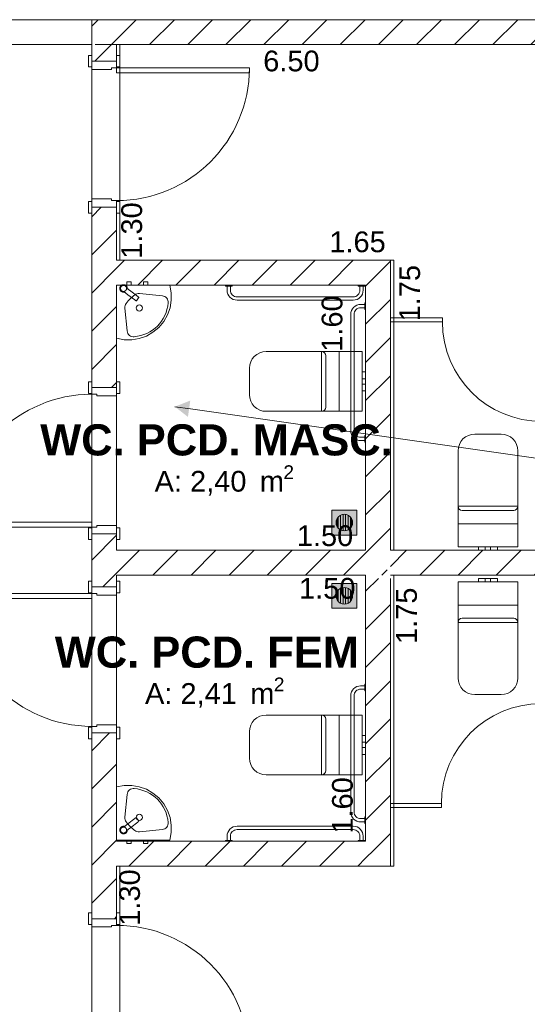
# Model space of a CAD drawing. Header units: millimetres. Extents: x 2826 to 3034, y 1533 to 1590.
# Tile 115 of 248: x 2957.41 to 2960.47, y 1556.77 to 1562.7. Entities that reach past the tile are written whole.
import ezdxf
from ezdxf.enums import TextEntityAlignment as Align

# ---------------------------------------------------------------- set-up
doc = ezdxf.new("R2010")
doc.units = ezdxf.units.MM
doc.layers.add('_Caneta_No__220', color=7, linetype='Continuous', lineweight=15, true_color=0x8a8a8a)
doc.styles.add('ESTILO_GERADO_1', font='arialbd.ttf')
doc.styles.add('ESTILO_GERADO_2', font='arial.ttf')
pattern_1 = [(45, (15.86372, 12.64105), (-0.11490485, 0.11490485), [])]

# ---------------------------------------------------------------- blocks, each defined once
blk = doc.blocks.new('ARROWHEAD_16')
at = {"linetype": 'Continuous', "lineweight": 0}
blk.add_hatch(color=0, dxfattribs=at).paths.add_polyline_path([(-0.9093, 0.525), (0, 0), (-0.9093, -0.525)])
at = {"color": 0, "linetype": 'Continuous', "lineweight": 0}
blk.add_line((0, 0), (-1, 0), dxfattribs=at)
blk = doc.blocks.new('A$Cf44ad3b2')
at = {"layer": '_Caneta_No__220'}
h = blk.add_hatch(dxfattribs=at)
h.set_pattern_fill('TIJOLO_COMUM_0005', color=256, style=0, pattern_type=2)
h.set_pattern_definition(pattern_1)
h.paths.add_polyline_path([(50.0464, 29.2586), (50.0664, 29.2586), (50.0664, 29.4086), (50.0464, 29.4086)])
h = blk.add_hatch(dxfattribs=at)
h.set_pattern_fill('TIJOLO_COMUM_0005', color=256, style=0, pattern_type=2)
h.set_pattern_definition(pattern_1)
h.paths.add_polyline_path([(56.6977, 29.4086), (50.0664, 29.4086), (50.0664, 29.2586), (56.6977, 29.2586)])
h = blk.add_hatch(dxfattribs=at)
h.set_pattern_fill('TIJOLO_COMUM_0005', color=256, style=0, pattern_type=2)
h.set_pattern_definition(pattern_1)
h.paths.add_polyline_path([(50.0464, 29.2586), (50.0464, 29.1586), (50.1964, 29.1586), (50.1964, 29.2586)])
h = blk.add_hatch(dxfattribs=at)
h.set_pattern_fill('TIJOLO_COMUM_0005', color=256, style=0, pattern_type=2)
h.set_pattern_definition(pattern_1)
h.paths.add_polyline_path([(50.0464, 27.1915), (50.1964, 27.1915), (50.1964, 28.2786), (50.0464, 28.2786)])
h = blk.add_hatch(dxfattribs=at)
h.set_pattern_fill('TIJOLO_COMUM_0005', color=256, style=0, pattern_type=2)
h.set_pattern_definition([(45, (15.86372, 12.64105), (-0.11490485, 0.11490485), [])])
h.paths.add_polyline_path([(51.6969, 27.9586), (50.1964, 27.9586), (50.1964, 27.8086), (51.6969, 27.8086)])
h = blk.add_hatch(dxfattribs=at)
h.set_pattern_fill('TIJOLO_COMUM_0005', color=256, style=0, pattern_type=2)
h.set_pattern_definition(pattern_1)
h.paths.add_polyline_path([(51.6969, 27.8086), (51.8469, 27.8086), (51.8469, 27.9586)])
h = blk.add_hatch(dxfattribs=at)
h.set_pattern_fill('TIJOLO_COMUM_0005', color=256, style=0, pattern_type=2)
h.set_pattern_definition(pattern_1)
h.paths.add_polyline_path([(51.8469, 26.2115), (51.8469, 27.8086), (51.6969, 27.8086), (51.6969, 26.2115)])
h = blk.add_hatch(color=256, dxfattribs=at)
h.paths.add_polyline_path([(51.6436, 26.4531), (51.4936, 26.4531), (51.4936, 26.3031), (51.6436, 26.3031)])
h.paths.add_polyline_path([(51.5686, 26.3281), (51.5556, 26.3298), (51.5436, 26.3348), (51.5332, 26.3428), (51.5253, 26.3531), (51.5203, 26.3652), (51.5186, 26.3781), (51.5203, 26.3911), (51.5253, 26.4031), (51.5332, 26.4135), (51.5436, 26.4214), (51.5556, 26.4264), (51.5686, 26.4281), (51.5815, 26.4264), (51.5936, 26.4214), (51.6039, 26.4135), (51.6119, 26.4031), (51.6169, 26.3911), (51.6186, 26.3781), (51.6169, 26.3652), (51.6119, 26.3531), (51.6039, 26.3428), (51.5936, 26.3348), (51.5815, 26.3298)], flags=0)
for points in [[(51.5311, 26.4107), (51.5253, 26.4031), (51.5203, 26.3911), (51.5186, 26.3781), (51.5203, 26.3652), (51.5253, 26.3531), (51.5311, 26.3456)], [(51.5461, 26.3338), (51.5461, 26.4225), (51.5436, 26.4214), (51.5332, 26.4135), (51.5311, 26.4107), (51.5311, 26.3456), (51.5332, 26.3428), (51.5436, 26.3348)], [(51.5611, 26.4272), (51.5556, 26.4264), (51.5461, 26.4225), (51.5461, 26.3338), (51.5556, 26.3298), (51.5611, 26.3291)], [(51.5761, 26.4272), (51.5686, 26.4281), (51.5611, 26.4272), (51.5611, 26.3291), (51.5686, 26.3281), (51.5761, 26.3291)], [(51.5815, 26.4264), (51.5761, 26.4272), (51.5761, 26.3291), (51.5815, 26.3298), (51.5911, 26.3338), (51.5911, 26.4225)], [(51.5936, 26.4214), (51.5911, 26.4225), (51.5911, 26.3338), (51.5936, 26.3348), (51.6039, 26.3428), (51.6061, 26.3456), (51.6061, 26.4107), (51.6039, 26.4135)], [(51.6119, 26.4031), (51.6061, 26.4107), (51.6061, 26.3456), (51.6119, 26.3531), (51.6169, 26.3652), (51.6186, 26.3781), (51.6169, 26.3911)], [(51.5761, 25.986), (51.5686, 25.987), (51.5611, 25.986), (51.5611, 25.8879), (51.5686, 25.887), (51.5761, 25.8879)], [(51.5311, 25.9695), (51.5253, 25.962), (51.5203, 25.9499), (51.5186, 25.937), (51.5203, 25.924), (51.5253, 25.912), (51.5311, 25.9044)], [(51.5461, 25.8926), (51.5461, 25.9813), (51.5436, 25.9803), (51.5332, 25.9723), (51.5311, 25.9695), (51.5311, 25.9044), (51.5332, 25.9016), (51.5436, 25.8937)], [(51.5611, 25.986), (51.5556, 25.9852), (51.5461, 25.9813), (51.5461, 25.8926), (51.5556, 25.8887), (51.5611, 25.8879)], [(51.5815, 25.9852), (51.5761, 25.986), (51.5761, 25.8879), (51.5815, 25.8887), (51.5911, 25.8926), (51.5911, 25.9813)], [(51.5936, 25.9803), (51.5911, 25.9813), (51.5911, 25.8926), (51.5936, 25.8937), (51.6039, 25.9016), (51.6061, 25.9044), (51.6061, 25.9695), (51.6039, 25.9723)], [(51.6119, 25.962), (51.6061, 25.9695), (51.6061, 25.9044), (51.6119, 25.912), (51.6169, 25.924), (51.6186, 25.937), (51.6169, 25.9499)]]:
    blk.add_hatch(color=256, dxfattribs=at).paths.add_polyline_path(points)
h = blk.add_hatch(dxfattribs=at)
h.set_pattern_fill('TIJOLO_COMUM_0005', color=256, style=0, pattern_type=2)
h.set_pattern_definition(pattern_1)
h.paths.add_polyline_path([(50.0464, 25.9906), (50.1964, 25.9906), (50.1964, 26.3115), (50.0464, 26.3115)])
h = blk.add_hatch(dxfattribs=at)
h.set_pattern_fill('TIJOLO_COMUM_0005', color=256, style=0, pattern_type=2)
h.set_pattern_definition(pattern_1)
h.paths.add_polyline_path([(50.1964, 26.0615), (51.8269, 26.0615), (51.8269, 26.2115), (50.1964, 26.2115)])
h = blk.add_hatch(dxfattribs=at)
h.set_pattern_fill('TIJOLO_COMUM_0005', color=256, style=0, pattern_type=2)
h.set_pattern_definition(pattern_1)
h.paths.add_polyline_path([(51.8469, 26.0615), (56.6977, 26.0615), (56.6977, 26.2115), (51.8469, 26.2115)])
h = blk.add_hatch(color=256, dxfattribs=at)
h.paths.add_polyline_path([(51.6436, 26.012), (51.4936, 26.012), (51.4936, 25.862), (51.6436, 25.862)])
h.paths.add_polyline_path([(51.5686, 25.887), (51.5556, 25.8887), (51.5436, 25.8937), (51.5332, 25.9016), (51.5253, 25.912), (51.5203, 25.924), (51.5186, 25.937), (51.5203, 25.9499), (51.5253, 25.962), (51.5332, 25.9723), (51.5436, 25.9803), (51.5556, 25.9852), (51.5686, 25.987), (51.5815, 25.9852), (51.5936, 25.9803), (51.6039, 25.9723), (51.6119, 25.962), (51.6169, 25.9499), (51.6186, 25.937), (51.6169, 25.924), (51.6119, 25.912), (51.6039, 25.9016), (51.5936, 25.8937), (51.5815, 25.8887)], flags=0)
h = blk.add_hatch(dxfattribs=at)
h.set_pattern_fill('TIJOLO_COMUM_0005', color=256, style=0, pattern_type=2)
h.set_pattern_definition(pattern_1)
h.paths.add_polyline_path([(51.8469, 24.4586), (51.8469, 26.0415), (51.6969, 26.0415), (51.6969, 24.4586)])
h = blk.add_hatch(dxfattribs=at)
h.set_pattern_fill('TIJOLO_COMUM_0005', color=256, style=0, pattern_type=2)
h.set_pattern_definition(pattern_1)
h.paths.add_polyline_path([(50.0464, 23.9915), (50.1964, 23.9915), (50.1964, 25.1106), (50.0464, 25.1106)])
h = blk.add_hatch(dxfattribs=at)
h.set_pattern_fill('TIJOLO_COMUM_0005', color=256, style=0, pattern_type=2)
h.set_pattern_definition(pattern_1)
h.paths.add_polyline_path([(50.1964, 24.3086), (51.6969, 24.3086), (51.6969, 24.4586), (50.1964, 24.4586)])
h = blk.add_hatch(dxfattribs=at)
h.set_pattern_fill('TIJOLO_COMUM_0005', color=256, style=0, pattern_type=2)
h.set_pattern_definition(pattern_1)
h.paths.add_polyline_path([(51.8469, 24.4586), (51.6969, 24.4586), (51.8469, 24.3086)])
h = blk.add_hatch(dxfattribs=at)
h.set_pattern_fill('TIJOLO_COMUM_0005', color=256, style=0, pattern_type=2)
h.set_pattern_definition(pattern_1)
h.paths.add_polyline_path([(51.6969, 24.4586), (51.6969, 24.3086), (51.8469, 24.3086)])
for p, q in [((57.699, 29.4086), (46.8616, 29.4086)), ((50.0464, 29.4086), (46.8616, 29.4086)), ((46.8616, 29.4086), (56.8477, 29.4086)), ((50.0464, 29.1586), (50.0464, 29.4086)), ((50.0464, 29.4086), (50.0464, 29.2586)), ((50.0464, 29.4086), (50.0464, 29.2586)), ((56.6977, 29.2586), (50.2164, 29.2586)), ((50.2164, 29.2586), (50.2164, 27.9586)), ((50.0274, 29.1236), (50.0274, 29.1936)), ((50.0274, 29.1936), (50.0464, 29.1936)), ((50.0464, 29.1586), (50.0464, 29.1936)), ((50.0464, 29.1936), (50.0464, 29.1236)), ((50.0464, 29.1586), (50.0464, 29.1936)), ((50.0464, 29.1586), (50.0464, 29.1936)), ((50.1964, 29.1586), (50.1964, 29.1936)), ((50.1964, 29.1236), (50.1964, 29.1936)), ((50.1964, 29.1936), (50.2154, 29.1936)), ((50.1964, 29.1586), (50.1964, 29.1936)), ((50.1964, 29.1586), (50.1964, 29.1936)), ((50.2154, 29.1936), (50.2154, 29.1236)), ((50.0464, 23.0115), (50.0464, 29.1586)), ((50.0464, 29.1586), (50.1964, 29.1586)), ((50.0464, 29.1586), (50.1964, 29.1586)), ((50.0464, 29.1086), (50.0464, 29.1586)), ((50.0464, 29.1586), (50.1964, 29.1586)), ((50.0464, 29.1586), (50.1964, 29.1586)), ((50.1964, 29.1586), (50.1964, 29.1186)), ((50.0464, 29.1236), (50.0274, 29.1236)), ((50.1664, 29.1086), (50.0464, 29.1086)), ((50.1964, 29.1186), (50.1664, 29.1186)), ((50.1664, 29.1186), (50.1664, 29.1086)), ((50.2154, 29.1236), (50.1964, 29.1236)), ((50.9964, 29.1186), (50.1964, 29.1186)), ((50.1964, 29.1186), (50.1964, 29.0886)), ((50.1964, 29.0886), (50.9964, 29.0886)), ((50.9964, 29.0886), (50.9964, 29.1186)), ((50.0274, 28.2436), (50.0274, 28.3136)), ((50.0274, 28.3136), (50.0464, 28.3136)), ((50.0464, 28.3286), (50.1664, 28.3286)), ((50.0464, 28.2786), (50.0464, 28.3286)), ((50.0464, 28.3136), (50.0464, 28.2436)), ((50.1664, 28.3286), (50.1664, 28.3186)), ((50.1664, 28.3186), (50.1964, 28.3186)), ((50.1964, 28.3186), (50.1964, 28.2786)), ((50.1964, 28.2436), (50.1964, 28.3136)), ((50.1964, 28.3136), (50.2154, 28.3136)), ((50.2154, 28.3136), (50.2154, 28.2436)), ((50.0464, 28.2436), (50.0274, 28.2436)), ((50.0464, 28.2786), (50.0464, 28.2436)), ((50.0464, 28.2786), (50.1964, 28.2786)), ((50.1964, 28.2786), (50.0464, 28.2786)), ((50.0464, 28.2786), (50.1964, 28.2786)), ((50.0464, 28.2786), (50.1964, 28.2786)), ((50.0464, 28.2786), (50.0464, 28.2436)), ((50.0464, 28.2786), (50.0464, 28.2436)), ((50.1964, 28.2786), (50.1964, 28.2436)), ((50.1964, 28.2786), (50.1964, 28.2436)), ((50.1964, 28.2786), (50.1964, 28.2436)), ((50.2154, 28.2436), (50.1964, 28.2436)), ((50.2164, 27.9586), (51.8669, 27.9586)), ((51.8669, 27.9586), (51.8669, 26.2115)), ((51.6969, 27.8086), (50.1964, 27.8086)), ((50.1964, 27.8086), (50.1964, 26.2115)), ((51.6969, 26.2115), (51.6969, 27.8086)), ((50.4721, 27.7449), (50.3338, 27.7583)), ((50.2601, 27.5331), (50.2468, 27.6713)), ((51.4319, 27.0488), (51.4319, 27.4088)), ((51.4569, 27.3838), (51.4569, 27.2288)), ((51.5369, 27.0488), (51.5369, 27.4088)), ((51.6769, 27.2691), (51.6769, 27.2858)), ((51.6769, 27.2858), (51.6969, 27.2858)), ((51.6769, 27.2448), (51.6769, 27.2691)), ((51.6769, 27.2401), (51.6769, 27.2448)), ((51.6769, 27.2448), (51.6969, 27.2448)), ((51.6769, 27.2288), (51.6769, 27.2401)), ((51.6969, 27.2691), (51.6969, 27.2858)), ((51.6969, 27.2448), (51.6969, 27.2691)), ((51.6969, 27.2401), (51.6969, 27.2448)), ((51.6969, 27.2288), (51.6969, 27.2401)), ((50.0464, 27.2265), (50.0274, 27.2265)), ((50.0274, 27.2265), (50.0274, 27.1565)), ((50.0464, 27.1915), (50.0464, 27.2265)), ((50.0464, 27.1565), (50.0464, 27.2265)), ((50.0464, 27.1915), (50.0464, 27.2265)), ((50.0464, 27.1915), (50.0464, 27.2265)), ((50.0464, 27.1915), (50.1964, 27.1915)), ((50.0464, 27.1515), (50.0464, 27.1915)), ((50.0464, 27.1915), (50.1964, 27.1915)), ((50.0464, 27.1915), (50.1964, 27.1915)), ((50.0464, 27.1915), (50.1964, 27.1915)), ((50.1964, 27.1915), (50.1964, 27.2265)), ((50.2154, 27.2265), (50.1964, 27.2265)), ((50.1964, 27.2265), (50.1964, 27.1565)), ((50.1964, 27.1915), (50.1964, 27.2265)), ((50.1964, 27.1915), (50.1964, 27.2265)), ((50.1964, 27.1915), (50.1964, 27.1415)), ((50.2154, 27.1565), (50.2154, 27.2265)), ((51.4569, 27.2288), (51.4569, 27.0738)), ((51.6769, 27.2175), (51.6769, 27.2288)), ((51.6769, 27.2128), (51.6769, 27.2175)), ((51.6769, 27.2128), (51.6969, 27.2128)), ((51.6769, 27.1885), (51.6769, 27.2128)), ((51.6769, 27.1718), (51.6769, 27.1885)), ((51.6969, 27.2175), (51.6969, 27.2288)), ((51.6969, 27.2128), (51.6969, 27.2175)), ((51.6969, 27.1885), (51.6969, 27.2128)), ((51.6969, 27.1718), (51.6969, 27.1885)), ((50.0274, 27.1565), (50.0464, 27.1565)), ((50.0764, 27.1515), (50.0464, 27.1515)), ((50.0764, 27.1415), (50.0764, 27.1515)), ((50.1964, 27.1415), (50.0764, 27.1415)), ((50.1964, 27.1565), (50.2154, 27.1565)), ((51.6769, 27.1718), (51.6969, 27.1718)), ((52.2542, 26.4765), (52.6142, 26.4765)), ((51.6436, 26.4531), (51.4936, 26.4531)), ((51.4936, 26.4531), (51.4936, 26.3031)), ((51.5203, 26.3911), (51.5253, 26.4031)), ((51.5253, 26.4031), (51.5332, 26.4135)), ((51.5311, 26.3456), (51.5311, 26.4107)), ((51.5332, 26.4135), (51.5436, 26.4214)), ((51.5436, 26.4214), (51.5556, 26.4264)), ((51.5461, 26.4225), (51.5461, 26.3338)), ((51.5556, 26.4264), (51.5686, 26.4281)), ((51.5611, 26.3291), (51.5611, 26.4272)), ((51.5686, 26.4281), (51.5815, 26.4264)), ((51.5761, 26.4272), (51.5761, 26.3291)), ((51.5815, 26.4264), (51.5936, 26.4214)), ((51.5911, 26.3338), (51.5911, 26.4225)), ((51.5936, 26.4214), (51.6039, 26.4135)), ((51.6039, 26.4135), (51.6119, 26.4031)), ((51.6061, 26.4107), (51.6061, 26.3456)), ((51.6119, 26.4031), (51.6169, 26.3911)), ((51.6436, 26.3031), (51.6436, 26.4531)), ((52.4342, 26.4515), (52.2792, 26.4515)), ((52.5892, 26.4515), (52.4342, 26.4515)), ((50.0464, 26.3815), (49.2464, 26.3815)), ((49.2464, 26.3515), (50.0464, 26.3515)), ((50.0274, 26.3465), (50.0274, 26.2765)), ((50.0464, 26.3465), (50.0274, 26.3465)), ((50.0464, 26.3515), (50.0464, 26.3815)), ((50.0464, 26.3115), (50.0464, 26.3515)), ((50.0464, 26.3515), (50.0764, 26.3515)), ((50.0464, 26.2765), (50.0464, 26.3465)), ((50.0764, 26.3515), (50.0764, 26.3615)), ((50.0764, 26.3615), (50.1964, 26.3615)), ((50.1964, 26.3615), (50.1964, 26.3115)), ((50.1964, 26.3465), (50.1964, 26.2765)), ((50.2154, 26.3465), (50.1964, 26.3465)), ((50.2154, 26.2765), (50.2154, 26.3465)), ((51.5186, 26.3781), (51.5203, 26.3911)), ((51.5203, 26.3652), (51.5186, 26.3781)), ((51.5253, 26.3531), (51.5203, 26.3652)), ((51.5332, 26.3428), (51.5253, 26.3531)), ((51.5436, 26.3348), (51.5332, 26.3428)), ((51.6039, 26.3428), (51.5936, 26.3348)), ((51.6119, 26.3531), (51.6039, 26.3428)), ((51.6169, 26.3652), (51.6119, 26.3531)), ((51.6169, 26.3911), (51.6186, 26.3781)), ((51.6186, 26.3781), (51.6169, 26.3652)), ((52.2542, 26.3715), (52.6142, 26.3715)), ((50.0464, 26.3115), (50.0464, 26.2765)), ((50.0464, 26.3115), (50.1964, 26.3115)), ((50.1964, 26.3115), (50.0464, 26.3115)), ((50.0464, 26.3115), (50.1964, 26.3115)), ((50.0464, 26.3115), (50.1964, 26.3115)), ((50.0464, 26.3115), (50.0464, 26.2765)), ((50.0464, 26.3115), (50.0464, 26.2765)), ((50.1964, 26.3115), (50.1964, 26.2765)), ((50.1964, 26.3115), (50.1964, 26.2765)), ((50.1964, 26.3115), (50.1964, 26.2765)), ((51.4936, 26.3031), (51.6436, 26.3031)), ((51.5556, 26.3298), (51.5436, 26.3348)), ((51.5686, 26.3281), (51.5556, 26.3298)), ((51.5815, 26.3298), (51.5686, 26.3281)), ((51.5936, 26.3348), (51.5815, 26.3298)), ((50.0274, 26.2765), (50.0464, 26.2765)), ((50.1964, 26.2765), (50.2154, 26.2765)), ((52.3772, 26.2315), (52.3939, 26.2315)), ((52.3772, 26.2315), (52.3772, 26.2115)), ((52.3939, 26.2315), (52.4182, 26.2315)), ((52.4182, 26.2315), (52.4229, 26.2315)), ((52.4182, 26.2315), (52.4182, 26.2115)), ((52.4229, 26.2315), (52.4342, 26.2315)), ((52.4342, 26.2315), (52.4455, 26.2315)), ((52.4455, 26.2315), (52.4502, 26.2315)), ((52.4502, 26.2315), (52.4502, 26.2115)), ((52.4502, 26.2315), (52.4745, 26.2315)), ((52.4745, 26.2315), (52.4912, 26.2315)), ((52.4912, 26.2315), (52.4912, 26.2115)), ((50.1964, 26.2115), (51.6969, 26.2115)), ((51.8669, 26.2115), (56.6977, 26.2115)), ((52.3772, 26.2115), (52.3939, 26.2115)), ((52.3939, 26.2115), (52.4182, 26.2115)), ((52.4182, 26.2115), (52.4229, 26.2115)), ((52.4229, 26.2115), (52.4342, 26.2115)), ((52.4342, 26.2115), (52.4455, 26.2115)), ((52.4455, 26.2115), (52.4502, 26.2115)), ((52.4502, 26.2115), (52.4745, 26.2115)), ((52.4745, 26.2115), (52.4912, 26.2115)), ((50.1964, 26.0615), (50.1964, 24.4586)), ((51.6969, 26.0615), (50.1964, 26.0615)), ((51.6969, 24.4586), (51.6969, 26.0615)), ((56.6977, 26.0615), (51.8669, 26.0615)), ((51.8669, 26.0615), (51.8669, 24.3086)), ((50.0464, 26.0256), (50.0274, 26.0256)), ((50.0274, 26.0256), (50.0274, 25.9556)), ((50.0464, 25.9906), (50.0464, 26.0256)), ((50.0464, 25.9556), (50.0464, 26.0256)), ((50.0464, 25.9906), (50.0464, 26.0256)), ((50.0464, 25.9906), (50.0464, 26.0256)), ((50.1964, 25.9906), (50.0464, 25.9906)), ((50.1964, 25.9906), (50.0464, 25.9906)), ((50.0464, 25.9906), (50.0464, 25.9506)), ((50.1964, 25.9906), (50.0464, 25.9906)), ((50.1964, 25.9906), (50.0464, 25.9906)), ((50.1964, 25.9906), (50.1964, 26.0256)), ((50.2154, 26.0256), (50.1964, 26.0256)), ((50.1964, 26.0256), (50.1964, 25.9556)), ((50.1964, 25.9906), (50.1964, 26.0256)), ((50.1964, 25.9906), (50.1964, 26.0256)), ((50.1964, 25.9406), (50.1964, 25.9906)), ((50.2154, 25.9556), (50.2154, 26.0256)), ((51.6436, 26.012), (51.4936, 26.012)), ((51.4936, 26.012), (51.4936, 25.862)), ((51.5556, 25.9852), (51.5686, 25.987)), ((51.5686, 25.987), (51.5815, 25.9852)), ((51.6436, 25.862), (51.6436, 26.012)), ((52.3772, 26.0415), (52.3939, 26.0415)), ((52.3772, 26.0215), (52.3772, 26.0415)), ((52.3772, 26.0215), (52.3939, 26.0215)), ((52.3939, 26.0415), (52.4182, 26.0415)), ((52.3939, 26.0215), (52.4182, 26.0215)), ((52.4182, 26.0415), (52.4229, 26.0415)), ((52.4182, 26.0215), (52.4182, 26.0415)), ((52.4182, 26.0215), (52.4229, 26.0215)), ((52.4229, 26.0415), (52.4342, 26.0415)), ((52.4229, 26.0215), (52.4342, 26.0215)), ((52.4342, 26.0415), (52.4455, 26.0415)), ((52.4342, 26.0215), (52.4455, 26.0215)), ((52.4455, 26.0415), (52.4502, 26.0415)), ((52.4455, 26.0215), (52.4502, 26.0215)), ((52.4502, 26.0215), (52.4502, 26.0415)), ((52.4502, 26.0415), (52.4745, 26.0415)), ((52.4502, 26.0215), (52.4745, 26.0215)), ((52.4745, 26.0415), (52.4912, 26.0415)), ((52.4745, 26.0215), (52.4912, 26.0215)), ((52.4912, 26.0215), (52.4912, 26.0415)), ((49.2464, 25.9506), (50.0464, 25.9506)), ((50.0274, 25.9556), (50.0464, 25.9556)), ((50.0464, 25.9506), (50.0764, 25.9506)), ((50.0464, 25.9506), (50.0464, 25.9206)), ((50.0764, 25.9506), (50.0764, 25.9406)), ((50.0764, 25.9406), (50.1964, 25.9406)), ((50.1964, 25.9556), (50.2154, 25.9556)), ((51.5186, 25.937), (51.5203, 25.9499)), ((51.5203, 25.924), (51.5186, 25.937)), ((51.5203, 25.9499), (51.5253, 25.962)), ((51.5253, 25.962), (51.5332, 25.9723)), ((51.5311, 25.9044), (51.5311, 25.9695)), ((51.5332, 25.9723), (51.5436, 25.9803)), ((51.5436, 25.9803), (51.5556, 25.9852)), ((51.5461, 25.9813), (51.5461, 25.8926)), ((51.5611, 25.8879), (51.5611, 25.986)), ((51.5761, 25.986), (51.5761, 25.8879)), ((51.5815, 25.9852), (51.5936, 25.9803)), ((51.5911, 25.8926), (51.5911, 25.9813)), ((51.5936, 25.9803), (51.6039, 25.9723)), ((51.6039, 25.9723), (51.6119, 25.962)), ((51.6061, 25.9695), (51.6061, 25.9044)), ((51.6119, 25.962), (51.6169, 25.9499)), ((51.6169, 25.9499), (51.6186, 25.937)), ((51.6186, 25.937), (51.6169, 25.924)), ((50.0464, 25.9206), (49.2464, 25.9206)), ((51.5253, 25.912), (51.5203, 25.924)), ((51.5332, 25.9016), (51.5253, 25.912)), ((51.5436, 25.8937), (51.5332, 25.9016)), ((51.5556, 25.8887), (51.5436, 25.8937)), ((51.5686, 25.887), (51.5556, 25.8887)), ((51.5815, 25.8887), (51.5686, 25.887)), ((51.5936, 25.8937), (51.5815, 25.8887)), ((51.6039, 25.9016), (51.5936, 25.8937)), ((51.6119, 25.912), (51.6039, 25.9016)), ((51.6169, 25.924), (51.6119, 25.912)), ((52.2542, 25.8815), (52.6142, 25.8815)), ((51.4936, 25.862), (51.6436, 25.862)), ((52.2542, 25.7765), (52.6142, 25.7765)), ((52.4342, 25.8015), (52.2792, 25.8015)), ((52.5892, 25.8015), (52.4342, 25.8015)), ((51.4319, 25.2185), (51.4319, 24.8585)), ((51.5369, 25.2185), (51.5369, 24.8585)), ((50.1964, 25.1606), (50.0764, 25.1606)), ((50.0764, 25.1606), (50.0764, 25.1506)), ((50.1964, 25.1106), (50.1964, 25.1606)), ((51.4569, 25.0385), (51.4569, 25.1935)), ((50.0274, 25.1456), (50.0274, 25.0756)), ((50.0464, 25.1456), (50.0274, 25.1456)), ((50.0764, 25.1506), (50.0464, 25.1506)), ((50.0464, 25.1506), (50.0464, 25.1106)), ((50.0464, 25.0756), (50.0464, 25.1456)), ((50.0464, 25.1106), (50.0464, 25.0756)), ((50.1964, 25.1106), (50.0464, 25.1106)), ((50.0464, 25.1106), (50.1964, 25.1106)), ((50.1964, 25.1106), (50.0464, 25.1106)), ((50.1964, 25.1106), (50.0464, 25.1106)), ((50.0464, 25.1106), (50.0464, 25.0756)), ((50.0464, 25.1106), (50.0464, 25.0756)), ((50.1964, 25.1456), (50.1964, 25.0756)), ((50.2154, 25.1456), (50.1964, 25.1456)), ((50.1964, 25.1106), (50.1964, 25.0756)), ((50.1964, 25.1106), (50.1964, 25.0756)), ((50.1964, 25.1106), (50.1964, 25.0756)), ((50.2154, 25.0756), (50.2154, 25.1456)), ((50.0274, 25.0756), (50.0464, 25.0756)), ((50.1964, 25.0756), (50.2154, 25.0756)), ((51.4569, 24.8835), (51.4569, 25.0385)), ((51.6769, 25.0955), (51.6769, 25.0788)), ((51.6769, 25.0955), (51.6969, 25.0955)), ((51.6769, 25.0788), (51.6769, 25.0545)), ((51.6769, 25.0545), (51.6769, 25.0498)), ((51.6769, 25.0545), (51.6969, 25.0545)), ((51.6769, 25.0498), (51.6769, 25.0385)), ((51.6769, 25.0385), (51.6769, 25.0272)), ((51.6969, 25.0955), (51.6969, 25.0788)), ((51.6969, 25.0788), (51.6969, 25.0545)), ((51.6969, 25.0545), (51.6969, 25.0498)), ((51.6969, 25.0498), (51.6969, 25.0385)), ((51.6969, 25.0385), (51.6969, 25.0272)), ((51.6769, 25.0272), (51.6769, 25.0225)), ((51.6769, 25.0225), (51.6969, 25.0225)), ((51.6769, 25.0225), (51.6769, 24.9982)), ((51.6769, 24.9982), (51.6769, 24.9815)), ((51.6769, 24.9815), (51.6969, 24.9815)), ((51.6969, 25.0272), (51.6969, 25.0225)), ((51.6969, 25.0225), (51.6969, 24.9982)), ((51.6969, 24.9982), (51.6969, 24.9815)), ((50.2601, 24.7407), (50.2468, 24.6025)), ((50.4721, 24.5289), (50.3338, 24.5155)), ((50.1964, 24.4586), (51.6969, 24.4586)), ((51.8669, 24.3086), (50.2164, 24.3086)), ((50.2164, 24.3086), (50.2164, 23.0115)), ((50.0464, 24.0265), (50.0274, 24.0265)), ((50.0274, 24.0265), (50.0274, 23.9565)), ((50.0464, 23.9915), (50.0464, 24.0265)), ((50.0464, 23.9565), (50.0464, 24.0265)), ((50.0464, 23.9915), (50.0464, 24.0265)), ((50.0464, 23.9915), (50.0464, 24.0265)), ((50.0464, 23.9915), (50.1964, 23.9915)), ((50.1964, 23.9915), (50.0464, 23.9915)), ((50.0464, 23.9915), (50.0464, 23.9415)), ((50.0464, 23.9915), (50.1964, 23.9915)), ((50.0464, 23.9915), (50.1964, 23.9915)), ((50.1964, 23.9915), (50.1964, 24.0265)), ((50.2154, 24.0265), (50.1964, 24.0265)), ((50.1964, 24.0265), (50.1964, 23.9565)), ((50.1964, 23.9915), (50.1964, 24.0265)), ((50.1964, 23.9915), (50.1964, 24.0265)), ((50.1964, 23.9515), (50.1964, 23.9915)), ((50.2154, 23.9565), (50.2154, 24.0265)), ((50.0274, 23.9565), (50.0464, 23.9565)), ((50.0464, 23.9415), (50.1664, 23.9415)), ((50.1664, 23.9415), (50.1664, 23.9515)), ((50.1664, 23.9515), (50.1964, 23.9515)), ((50.1964, 23.9565), (50.2154, 23.9565))]:
    blk.add_line(p, q, dxfattribs=at)
for points in [[(16.6721, 13.841), (34.6868, 13.841), (34.6907, 12.0631), (41.0042, 12.077), (41.0042, 13.841), (56.8474, 13.841), (56.8474, 29.4086), (46.8616, 29.4086), (46.8616, 23.6389), (34.6868, 23.6389), (34.6868, 22.4389), (16.6721, 22.4389)], [(50.2579, 27.8086), (50.2849, 27.8086), (50.2849, 27.8286), (50.2579, 27.8286)], [(50.3579, 27.8086), (50.3849, 27.8086), (50.3849, 27.8286), (50.3579, 27.8286)], [(50.1964, 27.4886), (50.2414, 27.48), (50.2873, 27.4794), (50.3325, 27.4869), (50.3757, 27.5023), (50.4155, 27.525), (50.4507, 27.5545), (50.4801, 27.5896), (50.5029, 27.6294), (50.5182, 27.6726), (50.5257, 27.7178), (50.5251, 27.7637), (50.5163, 27.8086), (50.1964, 27.8086)], [(50.252, 27.8072), (50.2532, 27.8062), (50.2539, 27.8056), (50.2554, 27.8039), (50.2564, 27.8026), (50.2571, 27.8017), (50.2581, 27.7999), (50.2588, 27.7985), (50.2594, 27.7972), (50.2599, 27.7954), (50.2603, 27.7939), (50.2606, 27.7923), (50.2607, 27.7907), (50.2608, 27.7898), (50.2819, 27.7735), (50.3234, 27.7416), (50.3243, 27.7409), (50.3252, 27.7401), (50.326, 27.7393), (50.3269, 27.7385), (50.3277, 27.7376), (50.3287, 27.7365), (50.3301, 27.7348), (50.3302, 27.7339), (50.3296, 27.7331), (50.3289, 27.7322), (50.3281, 27.7311), (50.3271, 27.7299), (50.3262, 27.7286), (50.3251, 27.7273), (50.324, 27.7258), (50.3229, 27.7244), (50.3217, 27.7229), (50.3206, 27.7215), (50.3196, 27.7201), (50.3186, 27.7188), (50.3177, 27.7176), (50.3169, 27.7166), (50.3162, 27.7157), (50.3156, 27.7149), (50.3149, 27.7147), (50.3121, 27.7159), (50.3107, 27.7166), (50.3096, 27.7173), (50.3085, 27.7179), (50.3075, 27.7186), (50.3066, 27.7192), (50.3057, 27.7199), (50.2648, 27.7513), (50.2437, 27.7675), (50.2428, 27.7673), (50.2412, 27.7671), (50.2396, 27.7669), (50.2387, 27.7669), (50.2364, 27.7669), (50.2348, 27.7671), (50.2336, 27.7673), (50.2316, 27.7679), (50.2301, 27.7684), (50.2289, 27.7689), (50.2272, 27.7698), (50.2259, 27.7706), (50.2245, 27.7715), (50.2233, 27.7726), (50.2221, 27.7737), (50.2208, 27.7752), (50.22, 27.7762), (50.2191, 27.7776), (50.218, 27.7796), (50.2176, 27.7805), (50.217, 27.7821), (50.2165, 27.7836), (50.2161, 27.7852), (50.2159, 27.7871), (50.2158, 27.7885), (50.2158, 27.7901), (50.2159, 27.7923), (50.2161, 27.7934), (50.2165, 27.795), (50.2169, 27.7966), (50.2175, 27.7981), (50.2183, 27.7998), (50.219, 27.801), (50.2199, 27.8024), (50.2212, 27.8041), (50.222, 27.8049), (50.2232, 27.8061), (50.2251, 27.8076), (50.2258, 27.8081), (50.2273, 27.809), (50.2287, 27.8097), (50.2302, 27.8104), (50.2321, 27.811), (50.2333, 27.8113), (50.2349, 27.8116), (50.2373, 27.8118), (50.2382, 27.8119), (50.2399, 27.8118), (50.2415, 27.8116), (50.2431, 27.8113), (50.245, 27.8108), (50.2462, 27.8104), (50.2478, 27.8098), (50.2498, 27.8087), (50.2506, 27.8082)], [(50.2487, 27.8044), (50.2497, 27.8036), (50.2507, 27.8028), (50.2516, 27.8018), (50.2525, 27.8008), (50.2533, 27.7998), (50.254, 27.7986), (50.2546, 27.7975), (50.2551, 27.7964), (50.2556, 27.7952), (50.256, 27.7939), (50.2562, 27.7928), (50.2564, 27.7916), (50.2565, 27.7905), (50.2565, 27.7893), (50.2565, 27.7882), (50.2564, 27.787), (50.2562, 27.7859), (50.2559, 27.7847), (50.2556, 27.7835), (50.2551, 27.7823), (50.2546, 27.7811), (50.254, 27.78), (50.2532, 27.7789), (50.2524, 27.7779), (50.2516, 27.7769), (50.2506, 27.7759), (50.2497, 27.7751), (50.2486, 27.7743), (50.2475, 27.7736), (50.2464, 27.773), (50.2453, 27.7725), (50.2441, 27.7721), (50.2429, 27.7717), (50.2417, 27.7714), (50.2406, 27.7712), (50.2394, 27.7711), (50.2383, 27.7711), (50.2371, 27.7711), (50.2359, 27.7712), (50.2347, 27.7714), (50.2335, 27.7717), (50.2323, 27.7721), (50.2311, 27.7725), (50.2299, 27.7731), (50.2288, 27.7737), (50.2277, 27.7744), (50.2267, 27.7752), (50.2257, 27.7761), (50.2247, 27.7771), (50.2239, 27.7781), (50.2231, 27.7791), (50.2224, 27.7802), (50.2218, 27.7814), (50.2213, 27.7826), (50.221, 27.7835), (50.2207, 27.7844), (50.2204, 27.7853), (50.2202, 27.7862), (50.22, 27.7878), (50.22, 27.7894), (50.2201, 27.791), (50.2203, 27.7926), (50.2205, 27.7935), (50.2207, 27.7945), (50.221, 27.7954), (50.2213, 27.7962), (50.2219, 27.7974), (50.2225, 27.7986), (50.2232, 27.7997), (50.2239, 27.8007), (50.2248, 27.8018), (50.2257, 27.8027), (50.2267, 27.8036), (50.2278, 27.8044), (50.2289, 27.8051), (50.23, 27.8057), (50.2312, 27.8062), (50.2324, 27.8067), (50.2336, 27.807), (50.2348, 27.8073), (50.236, 27.8075), (50.2372, 27.8076), (50.2383, 27.8076), (50.2395, 27.8076), (50.2407, 27.8075), (50.2418, 27.8073), (50.243, 27.807), (50.2442, 27.8066), (50.2454, 27.8062), (50.2465, 27.8057), (50.2476, 27.8051)], [(50.2561, 27.7934), (50.2685, 27.7838), (50.2819, 27.7735), (50.3234, 27.7416), (50.3243, 27.7409), (50.3252, 27.7401), (50.326, 27.7393), (50.3269, 27.7385), (50.3277, 27.7376), (50.3287, 27.7365), (50.3301, 27.7348), (50.3302, 27.7339), (50.3296, 27.7331), (50.3289, 27.7322), (50.3156, 27.7149), (50.3149, 27.7147), (50.3121, 27.7159), (50.3107, 27.7166), (50.3096, 27.7173), (50.3085, 27.7179), (50.3075, 27.7186), (50.3066, 27.7192), (50.3057, 27.7199), (50.2648, 27.7513), (50.239, 27.7711), (50.2406, 27.7712), (50.2417, 27.7714), (50.2429, 27.7717), (50.2441, 27.7721), (50.2453, 27.7725), (50.2464, 27.773), (50.2475, 27.7736), (50.2486, 27.7743), (50.2497, 27.7751), (50.2506, 27.7759), (50.2516, 27.7769), (50.2524, 27.7779), (50.2532, 27.7789), (50.254, 27.78), (50.2546, 27.7811), (50.2551, 27.7823), (50.2556, 27.7835), (50.2559, 27.7847), (50.2562, 27.7859), (50.2564, 27.787), (50.2565, 27.7882), (50.2565, 27.7893), (50.2565, 27.7905), (50.2564, 27.7916)], [(50.852, 27.8086), (50.852, 27.8036), (50.892, 27.8036), (50.892, 27.8086)], [(51.652, 27.8086), (51.652, 27.8036), (51.692, 27.8036), (51.692, 27.8086)], [(51.6969, 27.7027), (51.6919, 27.7027), (51.6919, 27.6627), (51.6969, 27.6627)], [(51.8469, 27.6127), (51.8469, 27.5877), (52.1596, 27.5877), (52.1596, 27.6127)], [(50.9969, 27.3088), (50.9988, 27.3283), (51.0045, 27.3471), (51.0137, 27.3644), (51.0261, 27.3795), (51.0413, 27.392), (51.0586, 27.4012), (51.0774, 27.4069), (51.0969, 27.4088), (51.6769, 27.4088), (51.6769, 27.0488), (51.0969, 27.0488), (51.0774, 27.0507), (51.0586, 27.0564), (51.0413, 27.0657), (51.0261, 27.0781), (51.0137, 27.0933), (51.0045, 27.1105), (50.9988, 27.1293), (50.9969, 27.1488)], [(51.6969, 26.9027), (51.6919, 26.9027), (51.6919, 26.8627), (51.6969, 26.8627)], [(52.5142, 26.9115), (52.5337, 26.9096), (52.5525, 26.9039), (52.5698, 26.8947), (52.5849, 26.8823), (52.5973, 26.8671), (52.6066, 26.8498), (52.6123, 26.8311), (52.6142, 26.8115), (52.6142, 26.2315), (52.2542, 26.2315), (52.2542, 26.8115), (52.2561, 26.8311), (52.2618, 26.8498), (52.271, 26.8671), (52.2835, 26.8823), (52.2986, 26.8947), (52.3159, 26.9039), (52.3347, 26.9096), (52.3542, 26.9115)], [(52.5142, 25.3415), (52.5337, 25.3435), (52.5525, 25.3492), (52.5698, 25.3584), (52.5849, 25.3708), (52.5973, 25.386), (52.6066, 25.4033), (52.6123, 25.422), (52.6142, 25.4415), (52.6142, 26.0215), (52.2542, 26.0215), (52.2542, 25.4415), (52.2561, 25.422), (52.2618, 25.4033), (52.271, 25.386), (52.2835, 25.3708), (52.2986, 25.3584), (52.3159, 25.3492), (52.3347, 25.3435), (52.3542, 25.3415)], [(51.6969, 25.3646), (51.6919, 25.3646), (51.6919, 25.4046), (51.6969, 25.4046)], [(50.9969, 24.9585), (50.9988, 24.939), (51.0045, 24.9202), (51.0137, 24.9029), (51.0261, 24.8878), (51.0413, 24.8753), (51.0586, 24.8661), (51.0774, 24.8604), (51.0969, 24.8585), (51.6769, 24.8585), (51.6769, 25.2185), (51.0969, 25.2185), (51.0774, 25.2166), (51.0586, 25.2109), (51.0413, 25.2016), (51.0261, 25.1892), (51.0137, 25.174), (51.0045, 25.1567), (50.9988, 25.138), (50.9969, 25.1185)], [(50.1964, 24.7851), (50.2414, 24.7938), (50.2873, 24.7944), (50.3325, 24.7869), (50.3757, 24.7715), (50.4155, 24.7487), (50.4507, 24.7193), (50.4801, 24.6842), (50.5029, 24.6444), (50.5182, 24.6012), (50.5257, 24.556), (50.5251, 24.5101), (50.5163, 24.4651), (50.1964, 24.4651)], [(51.8469, 24.6615), (51.8469, 24.6865), (52.1532, 24.6865), (52.1532, 24.6615)], [(50.252, 24.5078), (50.2532, 24.5089), (50.2539, 24.5095), (50.2554, 24.5112), (50.2564, 24.5124), (50.2571, 24.5134), (50.2581, 24.5151), (50.2588, 24.5166), (50.2594, 24.5179), (50.2599, 24.5196), (50.2603, 24.5212), (50.2606, 24.5228), (50.2607, 24.5244), (50.2608, 24.5253), (50.2819, 24.5415), (50.3234, 24.5734), (50.3243, 24.5742), (50.3252, 24.5749), (50.326, 24.5757), (50.3269, 24.5766), (50.3277, 24.5774), (50.3287, 24.5785), (50.3301, 24.5803), (50.3302, 24.5811), (50.3296, 24.582), (50.3289, 24.5829), (50.3281, 24.5839), (50.3271, 24.5851), (50.3262, 24.5864), (50.3251, 24.5878), (50.324, 24.5892), (50.3229, 24.5907), (50.3217, 24.5921), (50.3206, 24.5936), (50.3196, 24.595), (50.3186, 24.5962), (50.3177, 24.5974), (50.3169, 24.5985), (50.3162, 24.5994), (50.3156, 24.6001), (50.3149, 24.6004), (50.3121, 24.5992), (50.3107, 24.5984), (50.3096, 24.5978), (50.3085, 24.5971), (50.3075, 24.5965), (50.3066, 24.5958), (50.3057, 24.5952), (50.2648, 24.5637), (50.2437, 24.5475), (50.2428, 24.5477), (50.2412, 24.548), (50.2396, 24.5481), (50.2387, 24.5482), (50.2364, 24.5481), (50.2348, 24.5479), (50.2336, 24.5477), (50.2316, 24.5472), (50.2301, 24.5467), (50.2289, 24.5461), (50.2272, 24.5453), (50.2259, 24.5445), (50.2245, 24.5435), (50.2233, 24.5425), (50.2221, 24.5413), (50.2208, 24.5399), (50.22, 24.5388), (50.2191, 24.5375), (50.218, 24.5355), (50.2176, 24.5345), (50.217, 24.533), (50.2165, 24.5314), (50.2161, 24.5298), (50.2159, 24.528), (50.2158, 24.5266), (50.2158, 24.5249), (50.2159, 24.5227), (50.2161, 24.5217), (50.2165, 24.52), (50.2169, 24.5185), (50.2175, 24.5169), (50.2183, 24.5153), (50.219, 24.514), (50.2199, 24.5126), (50.2212, 24.511), (50.222, 24.5101), (50.2232, 24.509), (50.2251, 24.5074), (50.2258, 24.5069), (50.2273, 24.506), (50.2287, 24.5053), (50.2302, 24.5047), (50.2321, 24.504), (50.2333, 24.5037), (50.2349, 24.5034), (50.2373, 24.5032), (50.2382, 24.5032), (50.2399, 24.5032), (50.2415, 24.5034), (50.2431, 24.5037), (50.245, 24.5042), (50.2462, 24.5046), (50.2478, 24.5053), (50.2498, 24.5064), (50.2506, 24.5069)], [(50.2561, 24.5217), (50.2685, 24.5313), (50.2819, 24.5415), (50.3234, 24.5734), (50.3243, 24.5742), (50.3252, 24.5749), (50.326, 24.5757), (50.3269, 24.5766), (50.3277, 24.5774), (50.3287, 24.5785), (50.3301, 24.5803), (50.3302, 24.5811), (50.3296, 24.582), (50.3289, 24.5829), (50.3156, 24.6001), (50.3149, 24.6004), (50.3121, 24.5992), (50.3107, 24.5984), (50.3096, 24.5978), (50.3085, 24.5971), (50.3075, 24.5965), (50.3066, 24.5958), (50.3057, 24.5952), (50.2648, 24.5637), (50.239, 24.5439), (50.2406, 24.5438), (50.2417, 24.5436), (50.2429, 24.5433), (50.2441, 24.543), (50.2453, 24.5426), (50.2464, 24.542), (50.2475, 24.5414), (50.2486, 24.5407), (50.2497, 24.54), (50.2506, 24.5391), (50.2516, 24.5382), (50.2524, 24.5372), (50.2532, 24.5361), (50.254, 24.535), (50.2546, 24.5339), (50.2551, 24.5327), (50.2556, 24.5316), (50.2559, 24.5303), (50.2562, 24.5292), (50.2564, 24.528), (50.2565, 24.5269), (50.2565, 24.5257), (50.2565, 24.5246), (50.2564, 24.5234)], [(51.6969, 24.5646), (51.6919, 24.5646), (51.6919, 24.6046), (51.6969, 24.6046)], [(50.2487, 24.5107), (50.2497, 24.5115), (50.2507, 24.5123), (50.2516, 24.5132), (50.2525, 24.5142), (50.2533, 24.5153), (50.254, 24.5164), (50.2546, 24.5175), (50.2551, 24.5187), (50.2556, 24.5199), (50.256, 24.5211), (50.2562, 24.5223), (50.2564, 24.5234), (50.2565, 24.5246), (50.2565, 24.5257), (50.2565, 24.5269), (50.2564, 24.528), (50.2562, 24.5292), (50.2559, 24.5303), (50.2556, 24.5316), (50.2551, 24.5327), (50.2546, 24.5339), (50.254, 24.535), (50.2532, 24.5361), (50.2524, 24.5372), (50.2516, 24.5382), (50.2506, 24.5391), (50.2497, 24.54), (50.2486, 24.5407), (50.2475, 24.5414), (50.2464, 24.542), (50.2453, 24.5426), (50.2441, 24.543), (50.2429, 24.5433), (50.2417, 24.5436), (50.2406, 24.5438), (50.2394, 24.5439), (50.2383, 24.544), (50.2371, 24.5439), (50.2359, 24.5438), (50.2347, 24.5436), (50.2335, 24.5433), (50.2323, 24.543), (50.2311, 24.5425), (50.2299, 24.542), (50.2288, 24.5413), (50.2277, 24.5406), (50.2267, 24.5398), (50.2257, 24.5389), (50.2247, 24.538), (50.2239, 24.537), (50.2231, 24.5359), (50.2224, 24.5348), (50.2218, 24.5337), (50.2213, 24.5325), (50.221, 24.5316), (50.2207, 24.5307), (50.2204, 24.5298), (50.2202, 24.5288), (50.22, 24.5272), (50.22, 24.5256), (50.2201, 24.524), (50.2203, 24.5225), (50.2205, 24.5215), (50.2207, 24.5206), (50.221, 24.5197), (50.2213, 24.5188), (50.2219, 24.5176), (50.2225, 24.5165), (50.2232, 24.5154), (50.2239, 24.5143), (50.2248, 24.5133), (50.2257, 24.5124), (50.2267, 24.5115), (50.2278, 24.5107), (50.2289, 24.51), (50.23, 24.5094), (50.2312, 24.5088), (50.2324, 24.5084), (50.2336, 24.508), (50.2348, 24.5077), (50.236, 24.5075), (50.2372, 24.5074), (50.2383, 24.5074), (50.2395, 24.5074), (50.2407, 24.5076), (50.2418, 24.5078), (50.243, 24.508), (50.2442, 24.5084), (50.2454, 24.5088), (50.2465, 24.5094), (50.2476, 24.51)], [(50.2579, 24.4651), (50.2849, 24.4651), (50.2849, 24.4451), (50.2579, 24.4451)], [(50.3579, 24.4651), (50.3849, 24.4651), (50.3849, 24.4451), (50.3579, 24.4451)], [(50.852, 24.4586), (50.852, 24.4636), (50.892, 24.4636), (50.892, 24.4586)], [(51.652, 24.4586), (51.652, 24.4636), (51.692, 24.4636), (51.692, 24.4586)]]:
    blk.add_lwpolyline(points, close=True, dxfattribs=at)
for points in [[(50.0664, 29.4086), (46.8616, 29.4086)], [(56.8477, 29.4086), (50.0664, 29.4086)], [(47.0116, 29.2586), (50.0464, 29.2586)], [(50.0464, 29.2586), (50.0464, 29.1586)], [(50.0664, 29.2586), (56.6977, 29.2586)], [(50.1964, 29.1586), (50.1964, 29.2586)], [(50.0464, 28.2786), (50.0464, 27.1915)], [(50.1964, 27.9586), (50.1964, 28.2786)], [(51.6969, 27.9586), (50.1964, 27.9586)], [(51.8469, 27.9586), (51.6969, 27.9586)], [(51.8469, 26.2115), (51.8469, 27.9586)], [(50.1964, 27.1915), (50.1964, 27.8086)], [(50.1964, 27.8086), (51.6969, 27.8086)], [(51.6969, 27.8086), (51.6969, 26.2115)], [(50.642, 27.0631), (58.8507, 25.8899), (64.5429, 25.8905)], [(50.0464, 26.3115), (50.0464, 25.9906)], [(50.1964, 26.2115), (50.1964, 26.3115)], [(51.6969, 26.2115), (50.1964, 26.2115)], [(56.6977, 26.2115), (51.8469, 26.2115)], [(50.1964, 25.9906), (50.1964, 26.0615)], [(50.1964, 26.0615), (51.6969, 26.0615)], [(51.6969, 26.0615), (51.6969, 24.4586)], [(51.8469, 26.0615), (56.6977, 26.0615)], [(51.8469, 24.4586), (51.8469, 26.0415)], [(50.0464, 25.1106), (50.0464, 23.9915)], [(50.1964, 24.4586), (50.1964, 25.1106)], [(51.6969, 24.4586), (50.1964, 24.4586)], [(51.8469, 24.3086), (51.8469, 24.4586)], [(50.1964, 23.9915), (50.1964, 24.3086)], [(50.1964, 24.3086), (51.8469, 24.3086)]]:
    blk.add_lwpolyline(points, dxfattribs=at)
for points in [[(50.862, 27.8036), (50.862, 27.7786, 0.414214), (50.922, 27.7186), (51.622, 27.7186, 0.414214), (51.682, 27.7786), (51.682, 27.8036), (51.662, 27.8036), (51.662, 27.7786, -0.414214), (51.622, 27.7386), (50.922, 27.7386, -0.414214), (50.882, 27.7786), (50.882, 27.8036)], [(51.6919, 27.6927), (51.6669, 27.6927, 0.414214), (51.6069, 27.6327), (51.6069, 26.9327, 0.414214), (51.6669, 26.8727), (51.6919, 26.8727), (51.6919, 26.8927), (51.6669, 26.8927, -0.414214), (51.6269, 26.9327), (51.6269, 27.6327, -0.414214), (51.6669, 27.6727), (51.6919, 27.6727)], [(51.6919, 24.5746), (51.6669, 24.5746, -0.414214), (51.6069, 24.6346), (51.6069, 25.3346, -0.414214), (51.6669, 25.3946), (51.6919, 25.3946), (51.6919, 25.3746), (51.6669, 25.3746, 0.414214), (51.6269, 25.3346), (51.6269, 24.6346, 0.414214), (51.6669, 24.5946), (51.6919, 24.5946)], [(50.862, 24.4636), (50.862, 24.4886, -0.414214), (50.922, 24.5486), (51.622, 24.5486, -0.414214), (51.682, 24.4886), (51.682, 24.4636), (51.662, 24.4636), (51.662, 24.4886, 0.414214), (51.622, 24.5286), (50.922, 24.5286, 0.414214), (50.882, 24.4886), (50.882, 24.4636)]]:
    blk.add_lwpolyline(points, format="xyb", close=True, dxfattribs=at)
for centre, radius, start, end in [((50.1964, 29.1186), 0.8, 270, 0), ((52.7596, 27.5877), 0.6, 180, 270), ((51.4319, 27.3838), 0.025, 0, 90), ((50.0464, 26.3515), 0.8, 90, 180), ((51.4319, 27.0738), 0.025, 270, 0), ((52.2792, 26.4765), 0.025, 180, 270), ((52.5892, 26.4765), 0.025, 270, 0), ((50.0464, 25.9506), 0.8, 180, 270), ((52.2792, 25.7765), 0.025, 90, 180), ((52.5892, 25.7765), 0.025, 0, 90), ((52.7532, 24.6865), 0.6, 90, 180), ((51.4319, 25.1935), 0.025, 0, 90), ((51.4319, 24.8835), 0.025, 270, 0), ((50.1964, 23.1515), 0.8, 0, 90)]:
    blk.add_arc(centre, radius, start, end, dxfattribs=at)
for centre, major_axis, start_param, end_param in [((50.4489, 27.5563), (0.2417, 0), 2.204538, 2.507899), ((50.3298, 27.7166), (0.0419, 0), 1.474323, 2.181444), ((50.4684, 27.7061), (0.039, 0), 6.175569, 7.757508), ((50.2884, 27.6753), (0.0419, 0), 2.530551, 3.237673), ((50.2843, 27.7205), (0.2234, 0), 4.796606, 6.20048), ((50.2989, 27.5368), (0.039, 0), 3.237673, 4.819612)]:
    blk.add_ellipse(centre, major_axis=major_axis, ratio=0.999372, start_param=start_param, end_param=end_param, dxfattribs=at)
blk.add_ellipse((50.3335, 27.6716), major_axis=(0.0189, 0), ratio=0.999372, dxfattribs=at)
at = {"layer": '_Caneta_No__220', "extrusion": (0, 0, -1)}
for centre, major_axis, start_param, end_param in [((50.2989, 24.737), (0.039, 0), 3.237673, 4.819612), ((50.2843, 24.5533), (0.2234, 0), 4.796606, 6.20048), ((50.2884, 24.5985), (0.0419, 0), 2.530551, 3.237673), ((50.4489, 24.7175), (0.2417, 0), 2.204538, 2.507899), ((50.4684, 24.5676), (0.039, 0), 6.175569, 7.757508), ((50.3298, 24.5572), (0.0419, 0), 1.474323, 2.181444)]:
    blk.add_ellipse(centre, major_axis=major_axis, ratio=0.999372, start_param=start_param, end_param=end_param, dxfattribs=at)
blk.add_ellipse((50.3335, 24.6021), major_axis=(0.0189, 0), ratio=0.999372, dxfattribs=at)
at = {"layer": '_Caneta_No__220', "xscale": 0.09499999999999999, "yscale": 0.09499999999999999, "zscale": 0.09499999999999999, "rotation": 171.8660904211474}
blk.add_blockref('ARROWHEAD_16', (50.5479, 27.0766), dxfattribs=at)
at = {"layer": '_Caneta_No__220'}
for s, height, style, p in [('WC. PCD. MASC.', 0.1875, 'ESTILO_GERADO_1', (49.7359, 26.783)), ('2', 0.0825, 'ESTILO_GERADO_2', (51.2015, 26.6409)), ('A: 2,40', 0.125, 'ESTILO_GERADO_2', (50.4255, 26.5647)), (' m', 0.125, 'ESTILO_GERADO_2', (51.0109, 26.5647)), ('WC. PCD. FEM', 0.1875, 'ESTILO_GERADO_1', (49.8237, 25.5042)), ('A: 2,41', 0.125, 'ESTILO_GERADO_2', (50.3677, 25.2859)), ('2', 0.0825, 'ESTILO_GERADO_2', (51.1437, 25.3621)), (' m', 0.125, 'ESTILO_GERADO_2', (50.9531, 25.2859))]:
    blk.add_text(s, height=height, dxfattribs=dict(at, style=style)).set_placement(p)
at = {"layer": '_Caneta_No__220', "char_height": 0.125, "attachment_point": 5, "style": 'ESTILO_GERADO_2'}
for s, insert in [('\\A1;6.50', (51.2499, 29.159)), ('\\A1;1.65', (51.6482, 28.0691)), ('\\A1;1.50', (51.4523, 26.2984)), ('\\A1;1.50', (51.4656, 25.9812))]:
    blk.add_mtext(s, dxfattribs=dict(at, insert=insert))
at = {"layer": '_Caneta_No__220', "char_height": 0.125, "attachment_point": 5, "rotation": 90, "style": 'ESTILO_GERADO_2'}
for s, insert in [('\\A1;1.30', (50.2881, 28.1383)), ('\\A1;1.75', (51.963, 27.7608)), ('\\A1;1.60', (51.4953, 27.5776)), ('\\A1;1.75', (51.9441, 25.8168)), ('\\A1;1.60', (51.5578, 24.6741)), ('\\A1;1.30', (50.2753, 24.119))]:
    blk.add_mtext(s, dxfattribs=dict(at, insert=insert))
at = {"layer": '_Caneta_No__220', "style": 'ESTILO_GERADO_2'}
for p in [(50.2713, 22.5674), (50.8713, 22.5674)]:
    blk.add_attdef('txt', text='', height=0.12, dxfattribs=at).set_placement(p, align=Align.MIDDLE_CENTER)
blk.add_attdef('txt', text='', height=0.12, rotation=90, dxfattribs=at).set_placement((17.1363, 18.425), align=Align.MIDDLE_CENTER)

msp = doc.modelspace()

# ---------------------------------------------------------------- block references
msp.add_blockref('A$Cf44ad3b2', (2907.7964, 1533.293))

doc.saveas('drawing.dxf')
